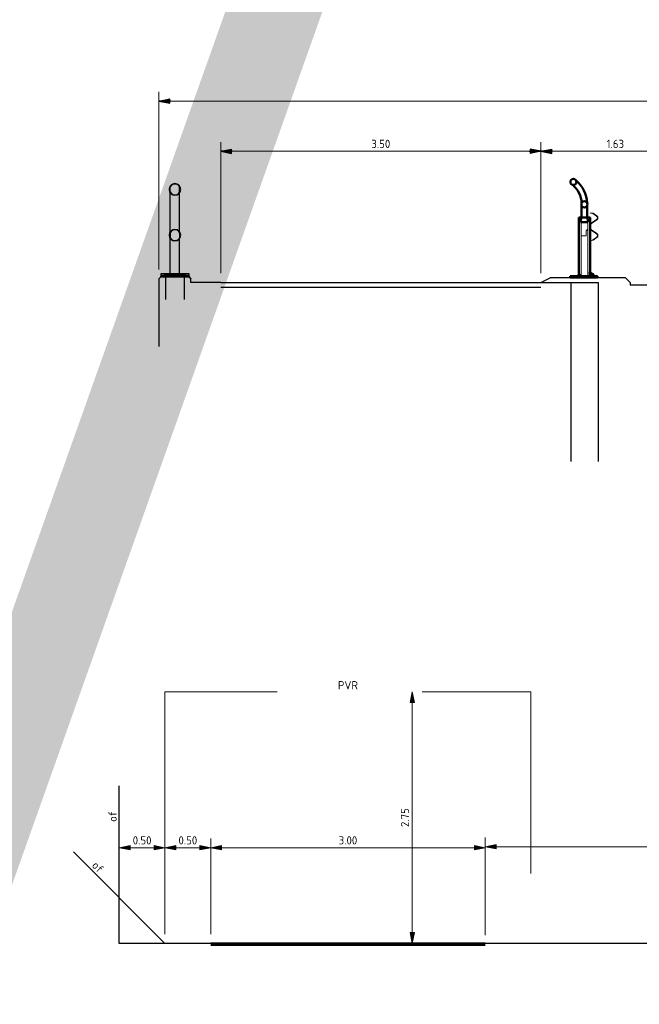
# Model space of a CAD drawing. Header units: metres. Extents: x -699 to 2316, y -1199 to 781.
# Tile 227 of 256: x -33 to -26, y 16 to 27. Entities that reach past the tile are written whole.
import ezdxf
from ezdxf.enums import TextEntityAlignment as Align

# ---------------------------------------------------------------- set-up
doc = ezdxf.new("R2010")
doc.units = ezdxf.units.M
doc.header["$PDMODE"] = 1
doc.linetypes.add('HIDDEN2', pattern=[4.7625, 3.175, -1.5875])
for name, color, linetype, lineweight in [('B-WE-GW-BERM-GD', 90, 'Continuous', 25), ('N-WE-BV-GELEIDECONSTRUCTIE-GD', 210, 'Continuous', 50), ('N-WE-VH-VERHARDING-GD', 252, 'Continuous', 50), ('X-XX-AL-M', 7, 'Continuous', 18), ('X-XX-AL-T18', 10, 'Continuous', 18)]:
    doc.layers.add(name, color=color, linetype=linetype, lineweight=lineweight)
doc.layers.add('X-XX-AL-TEKENBLAD_VIEWPORT-G', color=7, linetype='Continuous', lineweight=18, plot=False)
doc.styles.add('NLCS-ISO Standaard', font='NLCS-ISO.ttf')
doc.dimstyles.new('NLCS-T18-Pijl-ANNOTATIVE-A', dxfattribs={"dimtxt": 1.8, "dimasz": 1.35, "dimexe": 2, "dimexo": 2, "dimgap": 0.7, "dimtad": 1, "dimlfac": -1, "dimzin": 0, "dimdsep": 46, "dimtxsty": 'NLCS-ISO Standaard', "dimblk": 'Pijl', "dimblk1": 'Pijl', "dimblk2": 'Pijl', "dimcen": 2.5, "dimdle": 2, "dimclrd": 256, "dimclre": 256, "dimclrt": 256, "dimadec": 0, "dimazin": 0, "dimtfac": 1, "dimtofl": 0, "dimtmove": 0, "dimatfit": 3, "dimldrblk": 'Pijl', "dimfxl": 1, "dimtolj": 1, "dimtzin": 0, "dimlwd": 18, "dimlwe": 18, "dimarcsym": 0})

# ---------------------------------------------------------------- blocks, each defined once
blk = doc.blocks.new('A$C6F1B73DA')
for p, q in [((0.809, 0.979), (0.809, 1.047)), ((0.809, 0.554), (0.809, 0.979)), ((0.911, 0.979), (0.911, 1.047)), ((0.911, 0.554), (0.911, 0.979)), ((0.809, 0.554), (0.809, 0.479)), ((0.911, 0.554), (0.911, 0.479)), ((0.809, 0.09), (0.809, 0.479)), ((0.911, 0.09), (0.911, 0.479)), ((0.705, 0.06), (0.685, 0.04)), ((0.71, 0.08), (0.705, 0.06)), ((1.015, 0.06), (0.705, 0.06)), ((0.71, 0.1), (0.71, 0.08)), ((1.01, 0.1), (0.71, 0.1)), ((1.01, 0.08), (0.71, 0.08)), ((0.749, 0.1), (0.749, 0.06)), ((0.75, 0.08), (0.97, 0.08)), ((0.76, 0.1), (0.76, -0.187)), ((0.771, 0.1), (0.771, 0.06)), ((0.809, 0.09), (0.911, 0.09)), ((0.949, 0.06), (0.949, 0.1)), ((0.96, -0.186), (0.96, 0.1)), ((0.971, 0.06), (0.971, 0.1)), ((1.01, 0.08), (1.01, 0.1)), ((1.015, 0.06), (1.01, 0.08)), ((1.015, 0.06), (1.035, 0.04))]:
    blk.add_line(p, q)
for centre, radius in [((0.86, 1.017), 0.0635), ((0.86, 1.017), 0.0595), ((0.86, 0.517), 0.0635), ((0.86, 0.517), 0.0595)]:
    blk.add_circle(centre, radius)
blk = doc.blocks.new('Eco-Safe 1.33m KW')
at = {"layer": 'N-WE-BV-GELEIDECONSTRUCTIE-GD'}
for p, q in [((-0.062, 0.66), (-0.062, 0.048)), ((-0.052, 0.66), (-0.062, 0.66)), ((-0.052, 0.66), (-0.037, 0.66)), ((-0.037, 0.66), (0.037, 0.66)), ((0.037, 0.66), (0.052, 0.66)), ((0.062, 0.66), (0.052, 0.66)), ((0.062, 0.66), (0.062, 0.575)), ((0.062, 0.545), (0.062, 0.575)), ((0.062, 0.545), (0.062, 0.066)), ((-0.157, 0.018), (0.142, 0.018)), ((-0.157, 0.003), (-0.157, 0.018)), ((0.142, 0.003), (-0.157, 0.003)), ((0.061, 0.067), (0.061, 0.037)), ((0.087, 0.041), (0.061, 0.067)), ((0.061, 0.037), (0.076, 0.022)), ((0.062, 0.036), (0.062, 0.018)), ((0.142, 0.018), (0.142, 0.003))]:
    blk.add_line(p, q, dxfattribs=at)
at = {"layer": 'N-WE-BV-GELEIDECONSTRUCTIE-GD', "color": 8, "lineweight": 13}
for p, q in [((-0.037, 0.66), (-0.037, 0.022)), ((0.037, 0.66), (0.037, 0.019)), ((0.067, 0.71), (0.068, 0.713)), ((0.067, 0.71), (0.067, 0.709)), ((0.09, 0.706), (0.067, 0.71)), ((0.088, 0.706), (0.067, 0.709)), ((0.068, 0.713), (0.091, 0.709)), ((0.131, 0.676), (0.091, 0.704)), ((0.134, 0.676), (0.094, 0.704)), ((0.096, 0.707), (0.136, 0.679)), ((0.065, 0.545), (0.065, 0.575)), ((0.068, 0.575), (0.068, 0.545)), ((0.074, 0.597), (0.131, 0.637)), ((0.077, 0.597), (0.134, 0.637)), ((0.136, 0.635), (0.079, 0.594)), ((0.131, 0.482), (0.074, 0.523)), ((0.134, 0.482), (0.077, 0.523)), ((0.079, 0.525), (0.136, 0.485)), ((0.091, 0.415), (0.131, 0.443)), ((0.094, 0.415), (0.134, 0.443)), ((0.136, 0.441), (0.096, 0.413)), ((0.067, 0.41), (0.088, 0.414)), ((0.067, 0.41), (0.09, 0.414)), ((0.067, 0.41), (0.067, 0.41)), ((0.068, 0.407), (0.067, 0.41)), ((0.091, 0.411), (0.068, 0.407)), ((-0.082, 0.022), (-0.032, 0.022)), ((-0.082, 0.018), (-0.082, 0.022)), ((-0.069, 0.037), (-0.071, 0.035)), ((-0.071, 0.023), (-0.071, 0.035)), ((-0.069, 0.022), (-0.071, 0.023)), ((-0.046, 0.037), (-0.069, 0.037)), ((-0.063, 0.04), (-0.065, 0.038)), ((-0.049, 0.038), (-0.065, 0.038)), ((-0.065, 0.037), (-0.065, 0.038)), ((-0.065, 0.001), (-0.065, 0.003)), ((-0.065, 0.001), (-0.049, 0.001)), ((-0.065, 0), (-0.065, 0.001)), ((-0.064, 0.023), (-0.064, 0.035)), ((-0.063, 0.04), (-0.063, 0.047)), ((-0.063, 0.04), (-0.052, 0.04)), ((-0.054, 0.049), (-0.061, 0.049)), ((-0.061, 0.04), (-0.061, 0.047)), ((-0.056, 0.04), (-0.056, 0.047)), ((-0.052, 0.04), (-0.052, 0.047)), ((-0.052, 0.04), (-0.049, 0.038)), ((-0.05, 0.023), (-0.05, 0.035)), ((-0.05, 0), (-0.049, 0.001)), ((-0.049, 0.037), (-0.049, 0.038)), ((-0.049, 0.001), (-0.049, 0.003)), ((-0.046, 0.037), (-0.044, 0.035)), ((-0.046, 0.022), (-0.044, 0.023)), ((-0.044, 0.023), (-0.044, 0.035)), ((-0.032, 0.018), (-0.032, 0.022)), ((0.067, 0.022), (0.117, 0.022)), ((0.067, 0.018), (0.067, 0.022)), ((0.081, 0.037), (0.079, 0.035)), ((0.079, 0.023), (0.079, 0.035)), ((0.081, 0.022), (0.079, 0.023)), ((0.104, 0.037), (0.081, 0.037)), ((0.087, 0.04), (0.084, 0.038)), ((0.1, 0.038), (0.084, 0.038)), ((0.084, 0.037), (0.084, 0.038)), ((0.084, 0.001), (0.084, 0.003)), ((0.084, 0.001), (0.1, 0.001)), ((0.085, 0), (0.084, 0.001)), ((0.085, 0.023), (0.085, 0.035)), ((0.087, 0.04), (0.087, 0.047)), ((0.087, 0.04), (0.098, 0.04)), ((0.088, 0.04), (0.088, 0.047)), ((0.096, 0.049), (0.089, 0.049)), ((0.094, 0.04), (0.094, 0.047)), ((0.098, 0.04), (0.098, 0.047)), ((0.098, 0.04), (0.1, 0.038)), ((0.099, 0.023), (0.099, 0.035)), ((0.1, 0.037), (0.1, 0.038)), ((0.1, 0.001), (0.1, 0.003)), ((0.1, 0), (0.1, 0.001)), ((0.104, 0.037), (0.106, 0.035)), ((0.104, 0.022), (0.106, 0.023)), ((0.106, 0.023), (0.106, 0.035)), ((0.108, 0.022), (0.106, 0.024)), ((0.117, 0.018), (0.117, 0.022))]:
    blk.add_line(p, q, dxfattribs=at)
for centre, radius, start, end in [((0.086, 0.697), 0.00898, 55, 81.2538), ((0.089, 0.697), 0.00898, 55, 81.2538), ((0.089, 0.697), 0.012, 55, 81.2538), ((0.118, 0.657), 0.024, 305, 55), ((0.121, 0.657), 0.024, 305, 55), ((0.121, 0.657), 0.027, 305, 55), ((0.089, 0.575), 0.027, 125, 180), ((0.089, 0.545), 0.027, 180, 235), ((0.092, 0.575), 0.027, 125, 180), ((0.092, 0.545), 0.027, 180, 235), ((0.092, 0.575), 0.024, 125, 180), ((0.092, 0.545), 0.024, 180, 235), ((0.118, 0.463), 0.024, 305, 55), ((0.121, 0.463), 0.024, 305, 55), ((0.121, 0.463), 0.027, 305, 55), ((0.086, 0.422), 0.00898, 278.7462, 305), ((0.089, 0.422), 0.00898, 278.7462, 305), ((0.089, 0.422), 0.012, 278.7462, 305), ((-0.061, 0.047), 0.002, 90, 134.0146), ((-0.054, 0.047), 0.002, 45.9854, 90), ((0.089, 0.047), 0.002, 90, 134.0146), ((0.096, 0.047), 0.002, 45.9854, 90)]:
    blk.add_arc(centre, radius, start, end, dxfattribs=at)
for points in [[(-0.064, 0.035), (-0.068, 0.037), (-0.071, 0.035)], [(-0.071, 0.023), (-0.068, 0.021), (-0.064, 0.023)], [(-0.05, 0.035), (-0.057, 0.037), (-0.064, 0.035)], [(-0.064, 0.023), (-0.057, 0.021), (-0.05, 0.023)], [(-0.044, 0.035), (-0.047, 0.037), (-0.05, 0.035)], [(-0.05, 0.023), (-0.047, 0.021), (-0.044, 0.023)], [(0.085, 0.035), (0.082, 0.037), (0.079, 0.035)], [(0.079, 0.023), (0.082, 0.021), (0.085, 0.023)], [(0.099, 0.035), (0.092, 0.037), (0.085, 0.035)], [(0.085, 0.023), (0.092, 0.021), (0.099, 0.023)], [(0.106, 0.035), (0.103, 0.037), (0.099, 0.035)], [(0.099, 0.023), (0.103, 0.021), (0.106, 0.023)]]:
    blk.add_rational_spline(points, [1, 1.15470053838, 1], degree=2, dxfattribs=at)
for points, knots in [([(-0.061, 0.047), (-0.061, 0.047), (-0.061, 0.047), (-0.061, 0.047), (-0.061, 0.047), (-0.062, 0.047), (-0.062, 0.048), (-0.062, 0.048), (-0.062, 0.048), (-0.062, 0.048), (-0.062, 0.048), (-0.063, 0.048), (-0.063, 0.048), (-0.063, 0.047), (-0.063, 0.047), (-0.063, 0.047), (-0.063, 0.047), (-0.063, 0.047), (-0.063, 0.047)], [-0.3417552, -0.3417552, -0.3417552, -0.3417552, -0.3056951, -0.3056951, -0.2627872, -0.2627872, -0.2004937, -0.2004937, 0, 0, 0, 0.2004937, 0.2004937, 0.2627872, 0.2627872, 0.3056951, 0.3056951, 0.3417552, 0.3417552, 0.3417552, 0.3417552]), ([(-0.056, 0.047), (-0.056, 0.047), (-0.056, 0.047), (-0.056, 0.047), (-0.056, 0.047), (-0.056, 0.047), (-0.057, 0.048), (-0.057, 0.048), (-0.058, 0.048), (-0.059, 0.048), (-0.059, 0.048), (-0.06, 0.048), (-0.061, 0.048), (-0.061, 0.047), (-0.061, 0.047), (-0.061, 0.047), (-0.061, 0.047), (-0.061, 0.047), (-0.061, 0.047)], [-0.3417552, -0.3417552, -0.3417552, -0.3417552, -0.3056951, -0.3056951, -0.2627872, -0.2627872, -0.2004937, -0.2004937, 0, 0, 0, 0.2004937, 0.2004937, 0.2627872, 0.2627872, 0.3056951, 0.3056951, 0.3417552, 0.3417552, 0.3417552, 0.3417552]), ([(-0.052, 0.047), (-0.052, 0.047), (-0.052, 0.047), (-0.052, 0.047), (-0.052, 0.047), (-0.052, 0.047), (-0.052, 0.048), (-0.053, 0.048), (-0.053, 0.048), (-0.054, 0.048), (-0.054, 0.048), (-0.055, 0.048), (-0.055, 0.048), (-0.056, 0.047), (-0.056, 0.047), (-0.056, 0.047), (-0.056, 0.047), (-0.056, 0.047), (-0.056, 0.047)], [-0.3417552, -0.3417552, -0.3417552, -0.3417552, -0.3056951, -0.3056951, -0.2627872, -0.2627872, -0.2004937, -0.2004937, 0, 0, 0, 0.2004937, 0.2004937, 0.2627872, 0.2627872, 0.3056951, 0.3056951, 0.3417552, 0.3417552, 0.3417552, 0.3417552]), ([(-0.052, 0.048), (-0.052, 0.048), (-0.052, 0.048), (-0.052, 0.048), (-0.052, 0.047), (-0.052, 0.047), (-0.052, 0.047), (-0.052, 0.047), (-0.052, 0.047), (-0.052, 0.047)], [0.1221857, 0.1221857, 0.1221857, 0.1221857, 0.2004937, 0.2004937, 0.2627872, 0.2627872, 0.3056951, 0.3056951, 0.3417552, 0.3417552, 0.3417552, 0.3417552]), ([(0.088, 0.047), (0.088, 0.047), (0.088, 0.047), (0.088, 0.047), (0.088, 0.047), (0.088, 0.047), (0.088, 0.048), (0.088, 0.048), (0.088, 0.048), (0.088, 0.048), (0.087, 0.048), (0.087, 0.048), (0.087, 0.048), (0.087, 0.047), (0.087, 0.047), (0.087, 0.047), (0.087, 0.047), (0.087, 0.047), (0.087, 0.047)], [-0.3417552, -0.3417552, -0.3417552, -0.3417552, -0.3056951, -0.3056951, -0.2627872, -0.2627872, -0.2004937, -0.2004937, 0, 0, 0, 0.2004937, 0.2004937, 0.2627872, 0.2627872, 0.3056951, 0.3056951, 0.3417552, 0.3417552, 0.3417552, 0.3417552]), ([(0.094, 0.047), (0.094, 0.047), (0.094, 0.047), (0.094, 0.047), (0.094, 0.047), (0.093, 0.047), (0.093, 0.048), (0.092, 0.048), (0.092, 0.048), (0.091, 0.048), (0.09, 0.048), (0.09, 0.048), (0.089, 0.048), (0.089, 0.047), (0.088, 0.047), (0.088, 0.047), (0.088, 0.047), (0.088, 0.047), (0.088, 0.047)], [-0.3417552, -0.3417552, -0.3417552, -0.3417552, -0.3056951, -0.3056951, -0.2627872, -0.2627872, -0.2004937, -0.2004937, 0, 0, 0, 0.2004937, 0.2004937, 0.2627872, 0.2627872, 0.3056951, 0.3056951, 0.3417552, 0.3417552, 0.3417552, 0.3417552]), ([(0.098, 0.047), (0.098, 0.047), (0.098, 0.047), (0.098, 0.047), (0.098, 0.047), (0.098, 0.047), (0.097, 0.048), (0.097, 0.048), (0.096, 0.048), (0.096, 0.048), (0.095, 0.048), (0.095, 0.048), (0.094, 0.048), (0.094, 0.047), (0.094, 0.047), (0.094, 0.047), (0.094, 0.047), (0.094, 0.047), (0.094, 0.047)], [-0.3417552, -0.3417552, -0.3417552, -0.3417552, -0.3056951, -0.3056951, -0.2627872, -0.2627872, -0.2004937, -0.2004937, 0, 0, 0, 0.2004937, 0.2004937, 0.2627872, 0.2627872, 0.3056951, 0.3056951, 0.3417552, 0.3417552, 0.3417552, 0.3417552]), ([(0.098, 0.048), (0.098, 0.048), (0.098, 0.048), (0.098, 0.048), (0.098, 0.047), (0.098, 0.047), (0.098, 0.047), (0.098, 0.047), (0.098, 0.047), (0.098, 0.047)], [0.1221857, 0.1221857, 0.1221857, 0.1221857, 0.2004937, 0.2004937, 0.2627872, 0.2627872, 0.3056951, 0.3056951, 0.3417552, 0.3417552, 0.3417552, 0.3417552])]:
    blk.add_open_spline(points, degree=3, knots=knots, dxfattribs=at)
blk = doc.blocks.new('ESP leuning')
at = {"layer": 'N-WE-BV-GELEIDECONSTRUCTIE-GD'}
for p, q in [((-0.03, 0.06), (-0.03, 0.18)), ((0.03, 0.06), (0.03, 0.18)), ((-0.03, 0.06), (-0.041, 0)), ((0.041, 0), (-0.041, 0)), ((0.03, 0.06), (0.041, 0))]:
    blk.add_line(p, q, dxfattribs=at)
at = {"layer": 'N-WE-BV-GELEIDECONSTRUCTIE-GD', "color": 8, "lineweight": 13}
for p, q in [((-0.037, 0), (-0.037, -0.075)), ((0.037, -0.15), (0.037, 0)), ((-0.018, -0.095), (-0.037, -0.075)), ((-0.018, -0.15), (-0.018, -0.095)), ((-0.018, -0.15), (0.037, -0.15))]:
    blk.add_line(p, q, dxfattribs=at)
at = {"layer": 'N-WE-BV-GELEIDECONSTRUCTIE-GD'}
for centre in [(0.12, 0.44), (0, 0.195)]:
    blk.add_circle(centre, 0.0335, dxfattribs=at)
for radius, start, end in [(0.34, 130.385, 177.4241), (0.28, 130.649, 177.1602)]:
    blk.add_arc((0.31, 0.195), radius, start, end, dxfattribs=at)
blk = doc.blocks.new('Pijl')
h = blk.add_hatch(color=256)
h.paths.add_polyline_path([(0, 0), (-1.75, 0.35), (-1.75, 0)])
h.paths.add_polyline_path([(-1.75, 0), (-1.75, -0.35), (0, 0)])
for p, q in [((-1.9, 0), (0, 0)), ((0, 0), (-1.75, 0.35)), ((-1.75, 0.35), (-1.75, -0.35)), ((0, 0), (-1.75, -0.35))]:
    blk.add_line(p, q)
blk = doc.blocks.new('*D1117')
at = {"lineweight": 18, "transparency": 16777216}
for p, q in [((-31.531, 23.776), (-31.531, 25.719)), ((-31.463, 25.619), (-12.648, 25.619)), ((-12.581, 23.826), (-12.581, 25.719))]:
    blk.add_line(p, q, dxfattribs=at)
at = {"layer": 'Defpoints', "color": 0, "transparency": 16777216}
for p in [(-12.581, 25.619), (-12.581, 23.726), (-31.531, 23.676)]:
    blk.add_point(p, dxfattribs=at)
at = {"lineweight": 18, "transparency": 16777216, "xscale": 0.0675, "yscale": 0.0675, "zscale": 0.0675, "rotation": 180}
blk.add_blockref('Pijl', (-31.531, 25.619), dxfattribs=at)
at = {"lineweight": 18, "transparency": 16777216, "xscale": 0.0675, "yscale": 0.0675, "zscale": 0.0675}
blk.add_blockref('Pijl', (-12.581, 25.619), dxfattribs=at)
at = {"transparency": 16777216, "insert": (-24.031, 25.699), "char_height": 0.09, "attachment_point": 5, "style": 'NLCS-ISO Standaard'}
blk.add_mtext('\\A1;18.95', dxfattribs=at)
blk = doc.blocks.new('*D1119')
at = {"lineweight": 18, "transparency": 16777216}
for p, q in [((-30.856, 23.736), (-30.856, 25.171)), ((-27.356, 23.736), (-27.356, 25.171)), ((-30.788, 25.071), (-27.423, 25.071))]:
    blk.add_line(p, q, dxfattribs=at)
at = {"layer": 'Defpoints', "color": 0, "transparency": 16777216}
for p in [(-27.356, 25.071), (-30.856, 23.636), (-27.356, 23.636)]:
    blk.add_point(p, dxfattribs=at)
at = {"lineweight": 18, "transparency": 16777216, "xscale": 0.0675, "yscale": 0.0675, "zscale": 0.0675, "rotation": 180}
blk.add_blockref('Pijl', (-30.856, 25.071), dxfattribs=at)
at = {"lineweight": 18, "transparency": 16777216, "xscale": 0.0675, "yscale": 0.0675, "zscale": 0.0675}
blk.add_blockref('Pijl', (-27.356, 25.071), dxfattribs=at)
at = {"transparency": 16777216, "insert": (-29.106, 25.151), "char_height": 0.09, "attachment_point": 5, "style": 'NLCS-ISO Standaard'}
blk.add_mtext('\\A1;3.50', dxfattribs=at)
blk = doc.blocks.new('*D1120')
at = {"lineweight": 18, "transparency": 16777216}
for p, q in [((-27.356, 23.736), (-27.356, 25.171)), ((-25.731, 23.686), (-25.731, 25.171)), ((-25.798, 25.071), (-27.288, 25.071))]:
    blk.add_line(p, q, dxfattribs=at)
at = {"layer": 'Defpoints', "color": 0, "transparency": 16777216}
for p in [(-27.356, 25.071), (-27.356, 23.636), (-25.731, 23.586)]:
    blk.add_point(p, dxfattribs=at)
at = {"lineweight": 18, "transparency": 16777216, "xscale": 0.0675, "yscale": 0.0675, "zscale": 0.0675, "rotation": 180}
blk.add_blockref('Pijl', (-27.356, 25.071), dxfattribs=at)
at = {"lineweight": 18, "transparency": 16777216, "xscale": 0.0675, "yscale": 0.0675, "zscale": 0.0675}
blk.add_blockref('Pijl', (-25.731, 25.071), dxfattribs=at)
at = {"transparency": 16777216, "insert": (-26.543, 25.151), "char_height": 0.09, "attachment_point": 5, "style": 'NLCS-ISO Standaard'}
blk.add_mtext('\\A1;1.63', dxfattribs=at)
blk = doc.blocks.new('*D1155')
at = {"layer": 'Defpoints', "color": 0, "transparency": 16777216}
for p in [(-28.762, 19.161), (-28.762, 19.161), (-28.762, 16.411)]:
    blk.add_point(p, dxfattribs=at)
at = {"layer": 'X-XX-AL-M', "lineweight": 18, "transparency": 16777216}
blk.add_line((-28.762, 16.479), (-28.762, 19.094), dxfattribs=at)
at = {"layer": 'X-XX-AL-M', "lineweight": 18, "transparency": 16777216, "xscale": 0.0675, "yscale": 0.0675, "zscale": 0.0675}
for p, rotation in [((-28.762, 19.161), 90), ((-28.762, 16.411), 270)]:
    blk.add_blockref('Pijl', p, dxfattribs=dict(at, rotation=rotation))
at = {"layer": 'X-XX-AL-M', "transparency": 16777216, "insert": (-28.842, 17.786), "char_height": 0.09, "attachment_point": 5, "rotation": 90, "style": 'NLCS-ISO Standaard'}
blk.add_mtext('\\A1;2.75', dxfattribs=at)
blk = doc.blocks.new('*D1154')
at = {"layer": 'Defpoints', "color": 0, "transparency": 16777216}
for p in [(-31.965, 17.457), (-31.465, 17.457), (-31.465, 16.411)]:
    blk.add_point(p, dxfattribs=at)
at = {"layer": 'X-XX-AL-M', "lineweight": 18, "transparency": 16777216}
for p, q in [((-31.465, 16.511), (-31.465, 17.557)), ((-31.898, 17.457), (-31.533, 17.457))]:
    blk.add_line(p, q, dxfattribs=at)
at = {"layer": 'X-XX-AL-M', "lineweight": 18, "transparency": 16777216, "xscale": 0.0675, "yscale": 0.0675, "zscale": 0.0675, "rotation": 180}
blk.add_blockref('Pijl', (-31.965, 17.457), dxfattribs=at)
at = {"layer": 'X-XX-AL-M', "lineweight": 18, "transparency": 16777216, "xscale": 0.0675, "yscale": 0.0675, "zscale": 0.0675}
blk.add_blockref('Pijl', (-31.465, 17.457), dxfattribs=at)
at = {"layer": 'X-XX-AL-M', "transparency": 16777216, "insert": (-31.715, 17.537), "char_height": 0.09, "attachment_point": 5, "style": 'NLCS-ISO Standaard'}
blk.add_mtext('\\A1;0.50', dxfattribs=at)
blk = doc.blocks.new('*D1152')
at = {"layer": 'Defpoints', "color": 0, "transparency": 16777216}
for p in [(-23.465, 17.467), (-27.965, 16.411), (-23.465, 16.461)]:
    blk.add_point(p, dxfattribs=at)
at = {"layer": 'X-XX-AL-M', "lineweight": 18, "transparency": 16777216}
for p, q in [((-27.965, 16.511), (-27.965, 17.567)), ((-23.465, 16.561), (-23.465, 17.567)), ((-27.898, 17.467), (-23.533, 17.467))]:
    blk.add_line(p, q, dxfattribs=at)
at = {"layer": 'X-XX-AL-M', "lineweight": 18, "transparency": 16777216, "xscale": 0.0675, "yscale": 0.0675, "zscale": 0.0675, "rotation": 180}
blk.add_blockref('Pijl', (-27.965, 17.467), dxfattribs=at)
at = {"layer": 'X-XX-AL-M', "lineweight": 18, "transparency": 16777216, "xscale": 0.0675, "yscale": 0.0675, "zscale": 0.0675}
blk.add_blockref('Pijl', (-23.465, 17.467), dxfattribs=at)
at = {"layer": 'X-XX-AL-M', "transparency": 16777216, "insert": (-25.715, 17.547), "char_height": 0.09, "attachment_point": 5, "style": 'NLCS-ISO Standaard'}
blk.add_mtext('\\A1;4.50', dxfattribs=at)
blk = doc.blocks.new('*D1151')
at = {"layer": 'Defpoints', "color": 0, "transparency": 16777216}
for p in [(-27.965, 17.457), (-30.965, 16.411), (-27.965, 16.401)]:
    blk.add_point(p, dxfattribs=at)
at = {"layer": 'X-XX-AL-M', "lineweight": 18, "transparency": 16777216}
for p, q in [((-30.965, 16.511), (-30.965, 17.557)), ((-27.965, 16.501), (-27.965, 17.557)), ((-30.898, 17.457), (-28.033, 17.457))]:
    blk.add_line(p, q, dxfattribs=at)
at = {"layer": 'X-XX-AL-M', "lineweight": 18, "transparency": 16777216, "xscale": 0.0675, "yscale": 0.0675, "zscale": 0.0675, "rotation": 180}
blk.add_blockref('Pijl', (-30.965, 17.457), dxfattribs=at)
at = {"layer": 'X-XX-AL-M', "lineweight": 18, "transparency": 16777216, "xscale": 0.0675, "yscale": 0.0675, "zscale": 0.0675}
blk.add_blockref('Pijl', (-27.965, 17.457), dxfattribs=at)
at = {"layer": 'X-XX-AL-M', "transparency": 16777216, "insert": (-29.465, 17.537), "char_height": 0.09, "attachment_point": 5, "style": 'NLCS-ISO Standaard'}
blk.add_mtext('\\A1;3.00', dxfattribs=at)
blk = doc.blocks.new('*D1150')
at = {"layer": 'Defpoints', "color": 0, "transparency": 16777216}
for p in [(-31.465, 17.457), (-31.465, 16.411), (-30.965, 16.411)]:
    blk.add_point(p, dxfattribs=at)
at = {"layer": 'X-XX-AL-M', "lineweight": 18, "transparency": 16777216}
for p, q in [((-31.465, 16.511), (-31.465, 17.557)), ((-30.965, 16.511), (-30.965, 17.557)), ((-31.033, 17.457), (-31.398, 17.457))]:
    blk.add_line(p, q, dxfattribs=at)
at = {"layer": 'X-XX-AL-M', "lineweight": 18, "transparency": 16777216, "xscale": 0.0675, "yscale": 0.0675, "zscale": 0.0675, "rotation": 180}
blk.add_blockref('Pijl', (-31.465, 17.457), dxfattribs=at)
at = {"layer": 'X-XX-AL-M', "lineweight": 18, "transparency": 16777216, "xscale": 0.0675, "yscale": 0.0675, "zscale": 0.0675}
blk.add_blockref('Pijl', (-30.965, 17.457), dxfattribs=at)
at = {"layer": 'X-XX-AL-M', "transparency": 16777216, "insert": (-31.215, 17.537), "char_height": 0.09, "attachment_point": 5, "style": 'NLCS-ISO Standaard'}
blk.add_mtext('\\A1;0.50', dxfattribs=at)

msp = doc.modelspace()

# ---------------------------------------------------------------- linework, layer by layer
for p, q in [((-30.8558, 23.6358), (-27.3558, 23.6358)), ((-30.8558, 23.5858), (-27.3558, 23.5858)), ((-27.3558, 23.6358), (-27.0308, 23.6358)), ((-27.0308, 23.6358), (-27.0308, 21.6791)), ((-27.0308, 23.6358), (-26.7308, 23.6358)), ((-26.7308, 23.6358), (-26.7308, 21.6791)), ((-26.3808, 23.6358), (-26.3808, 23.6058)), ((-26.1808, 23.6058), (-26.3808, 23.6058))]:
    msp.add_line(p, q)
msp.add_lwpolyline([(-30.8558, 23.6358), (-31.1808, 23.6358), (-31.1808, 23.6758), (-31.2008, 23.6958), (-31.5108, 23.6958), (-31.5308, 23.6758), (-31.5308, 22.9358)])
at = {"flags": 128}
for points in [[(-27.3558, 23.6358), (-27.2558, 23.6858)], [(-26.3808, 23.6358), (-26.4308, 23.6858), (-27.2558, 23.6858)]]:
    msp.add_lwpolyline(points, dxfattribs=at)
at = {"layer": 'B-WE-GW-BERM-GD', "linetype": 'HIDDEN2'}
for p, q in [((-31.9653, 16.4112), (-31.9653, 18.1319)), ((-32.4653, 17.4112), (-31.4653, 16.4112))]:
    msp.add_line(p, q, dxfattribs=at)
at = {"layer": 'B-WE-GW-BERM-GD'}
for p, q in [((-30.9653, 16.4112), (-31.9653, 16.4112)), ((-25.8653, 16.4112), (-27.9653, 16.4112))]:
    msp.add_line(p, q, dxfattribs=at)
at = {"layer": 'N-WE-VH-VERHARDING-GD', "linetype": 'HIDDEN2', "lineweight": 5, "flags": 128}
msp.add_lwpolyline([(-31.4653, 16.4112), (-27.4653, 16.4112), (-27.4653, 19.1612), (-31.4653, 19.1612)], close=True, dxfattribs=at)
at = {"layer": 'N-WE-VH-VERHARDING-GD', "const_width": 0.04, "flags": 128}
msp.add_lwpolyline([(-30.9653, 16.4012), (-27.9653, 16.4012)], dxfattribs=at)
at = {"layer": 'X-XX-AL-TEKENBLAD_VIEWPORT-G', "color": 40, "const_width": 1}
msp.add_lwpolyline([(-6.9485, 92.2398), (-42.366, -7.4286)], dxfattribs=at)

# ---------------------------------------------------------------- block references
at = {"xscale": -1}
for name, p in [('ESP leuning', (-26.8808, 24.2954)), ('A$C6F1B73DA', (-30.4957, 23.6358))]:
    msp.add_blockref(name, p, dxfattribs=at)
msp.add_blockref('Eco-Safe 1.33m KW', (-26.8808, 23.6858))

# ---------------------------------------------------------------- texts
at = {"layer": 'X-XX-AL-T18', "style": 'NLCS-ISO Standaard'}
msp.add_text('PVR', height=0.09, dxfattribs=at).set_placement((-29.4653, 19.1612), align=Align.BOTTOM_CENTER)
for rotation, p in [(90, (-31.9653, 17.7976)), (315, (-32.2494, 17.1952))]:
    msp.add_text('of', height=0.09, rotation=rotation, dxfattribs=at).set_placement(p, align=Align.BOTTOM_CENTER)

# ---------------------------------------------------------------- dimensions: what is measured, and where the dimension line sits
for base, p1, p2, picture, middle in [((-12.5808, 25.6193), (-31.5308, 23.6758), (-12.5808, 23.7258), '*D1117', (-24.0308, 25.6193)), ((-27.3558, 25.0714), (-30.8558, 23.6358), (-27.3558, 23.6358), '*D1119', (-29.1058, 25.0714)), ((-27.3558229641, 25.0714196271), (-25.7308229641, 23.5858119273), (-27.3558229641, 23.6358119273), '*D1120', (-26.5433229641, 25.0714196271))]:
    dim = msp.add_linear_dim(base=base, p1=p1, p2=p2, dimstyle='NLCS-T18-Pijl-ANNOTATIVE-A', override={"dimscale": 0.05})
    dim.commit()
    dim.dimension.update_dxf_attribs({"geometry": picture, "text_midpoint": middle, "dimtype": 160})
at = {"layer": 'X-XX-AL-M'}
for base, p1, p2, angle, picture, middle in [((-28.7624, 19.1612), (-28.7624, 16.4112), (-28.7624, 19.1612), 270, '*D1155', (-28.8424, 17.7862)), ((-31.4653, 17.4574), (-31.9653, 17.4574), (-31.4653, 16.4112), 180, '*D1154', (-31.7153, 17.5374)), ((-31.4653, 17.4574), (-30.9653, 16.4112), (-31.4653, 16.4112), 180, '*D1150', (-31.2153, 17.5374)), ((-27.9653, 17.4574), (-30.9653, 16.4112), (-27.9653, 16.4012), 180, '*D1151', (-29.4653, 17.5374)), ((-23.4653, 17.4674), (-27.9653, 16.4112), (-23.4653, 16.4612), 180, '*D1152', (-25.7153, 17.5474))]:
    dim = msp.add_linear_dim(base=base, p1=p1, p2=p2, angle=angle, dimstyle='NLCS-T18-Pijl-ANNOTATIVE-A', override={"dimscale": 0.05}, dxfattribs=at)
    dim.commit()
    dim.dimension.update_dxf_attribs({"geometry": picture, "text_midpoint": middle})

doc.saveas('drawing.dxf')
